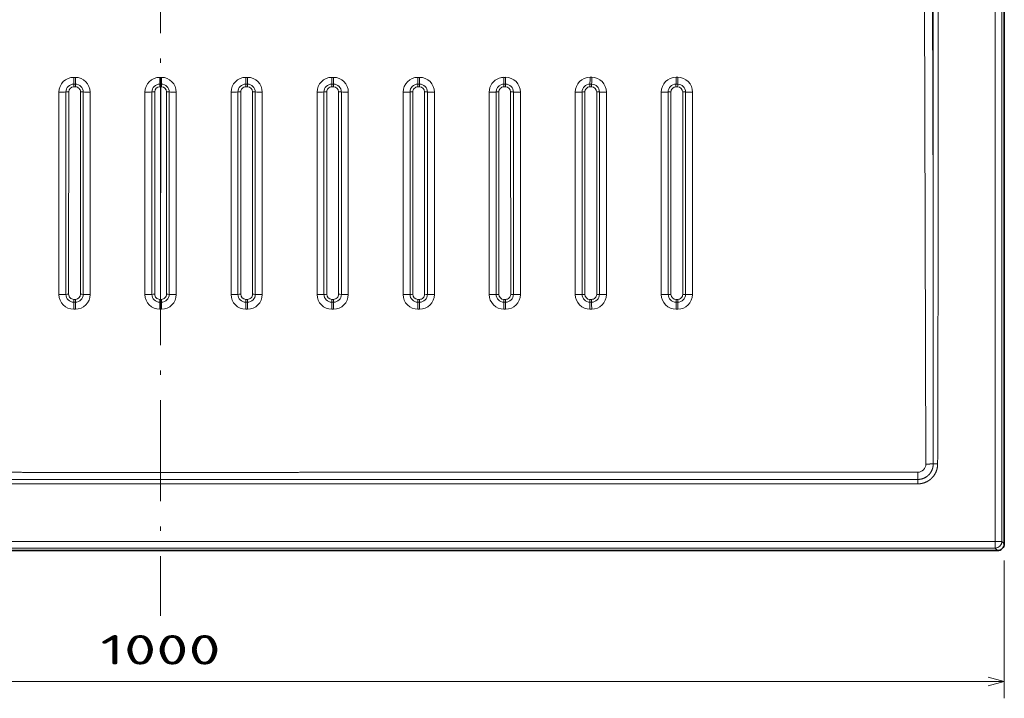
# Model space of a CAD drawing. Extents: x 80 to 315, y 22 to 274.
# Tile 2 of 6: x 198 to 315, y 22 to 103. Entities that reach past the tile are written whole.
import ezdxf
from ezdxf.enums import TextEntityAlignment as Align

# ---------------------------------------------------------------- set-up
doc = ezdxf.new("R2010")
doc.units = 0
doc.linetypes.add('DASHDOT', pattern=[18.5, 12, -3, 0.5, -3])
doc.layers.get('0').update_dxf_attribs({"lineweight": 13})
doc.styles.get("Standard").update_dxf_attribs({"font": 'isocp.shx'})
doc.dimstyles.get("Standard").update_dxf_attribs({"dimtxt": 2.5, "dimasz": 2.5, "dimexe": 1.25, "dimexo": 0.625, "dimtad": 1, "dimcen": 2.5, "dimadec": 0, "dimazin": 0, "dimtfac": 1, "dimtmove": 0, "dimatfit": 0, "dimfxl": 0, "dimarcsym": 0})

# ---------------------------------------------------------------- blocks, each defined once
blk = doc.blocks.new('*D')
at = {"color": 7, "lineweight": 13}
for p, q in [((113.8, 241.71), (83.28, 241.71)), ((85.28, 220.94), (85.28, 241.71)), ((113.51, 232.71), (83.28, 232.71)), ((113.51, 179.74), (86.54, 179.74)), ((88.54, 39.72), (88.54, 179.74)), ((212.73, 179.74), (105.56, 179.74)), ((107.56, 149.83), (107.56, 179.74)), ((183.48, 159.89), (223.77, 146.92)), ((197.87, 149.83), (105.56, 149.83)), ((113.51, 39.72), (86.54, 39.72)), ((114.71, 24.19), (314.74, 24.19))]:
    blk.add_line(p, q, dxfattribs=at)
at = {"color": 7, "lineweight": 13, "ltscale": 0.408137}
for p, q in [((114.71, 38.52), (114.71, 22.19)), ((314.74, 38.52), (314.74, 22.19))]:
    blk.add_line(p, q, dxfattribs=at)
at = {"color": 7, "lineweight": 13}
for points in [[(85.79, 239.78), (85.28, 241.71), (84.76, 239.78)], [(84.76, 234.64), (85.28, 232.71), (85.79, 234.64)], [(89.05, 177.81), (88.54, 179.74), (88.02, 177.81)], [(108.08, 177.81), (107.56, 179.74), (107.04, 177.81)], [(107.04, 151.76), (107.56, 149.83), (108.08, 151.76)], [(207.68, 152.64), (205.68, 152.74), (207.36, 151.66)], [(221.77, 147.02), (223.77, 146.92), (222.09, 148)], [(88.02, 41.65), (88.54, 39.72), (89.05, 41.65)], [(116.64, 24.71), (114.71, 24.19), (116.64, 23.67)], [(312.81, 23.67), (314.74, 24.19), (312.81, 24.71)]]:
    blk.add_lwpolyline(points, dxfattribs=at)
for s, rotation, p, p2 in [('45', 90, (83.28, 220.94), (83.28, 227.71)), ('150', 90, (105.56, 159.53), (105.56, 170.04)), ('%%c', 342.1564, (184.09, 161.79), (186.54, 161.01)), ('90', 342.1564, (187.49, 160.7), (193.94, 158.62)), ('700', 90, (86.54, 104.48), (86.54, 114.98))]:
    blk.add_text(s, height=3.5, rotation=rotation, dxfattribs=at).set_placement(p, p2, align=Align.FIT)
blk.add_text('1000', height=3.5, dxfattribs=at).set_placement((207.6, 26.19), (221.85, 26.19), align=Align.FIT)
blk = doc.blocks.new('BLOCK6')
at = {"color": 7, "lineweight": 13}
for p, q in [((494.64, -545.14), (494.64, 145.1)), ((498.63, -545.14), (498.63, 144.14)), ((457.9, -347.28), (457.9, 97.74)), ((460.8, -347.28), (460.8, 97.74)), ((453.58, -499.29), (452.13, -0.19)), ((457.9, -347.28), (456.8, -0.13)), ((-60.25, -398.78), (-60.26, -278.77)), ((-56.13, -398.7), (-56.13, -278.7)), ((-54.47, -278.67), (-54.49, -398.67)), ((-47.47, -278.67), (-47.49, -398.67)), ((-45.85, -398.7), (-45.84, -278.7)), ((-41.76, -398.78), (-41.77, -278.78)), ((-9.25, -398.78), (-9.26, -278.78)), ((-5.13, -398.7), (-5.12, -278.69)), ((-3.47, -278.66), (-3.49, -398.66)), ((-0.03, -401.66), (-0.07, -275.66)), ((0.03, -401.66), (0.07, -275.66)), ((3.47, -278.66), (3.49, -398.66)), ((5.13, -398.7), (5.12, -278.69)), ((9.25, -398.78), (9.26, -278.78)), ((41.76, -398.78), (41.77, -278.78)), ((45.85, -398.7), (45.84, -278.7)), ((47.47, -278.67), (47.49, -398.67)), ((54.47, -278.67), (54.49, -398.67)), ((56.13, -398.7), (56.13, -278.7)), ((60.25, -398.78), (60.26, -278.77)), ((92.76, -398.78), (92.77, -278.78)), ((96.85, -398.7), (96.84, -278.7)), ((98.47, -278.67), (98.49, -398.67)), ((105.47, -278.67), (105.49, -398.67)), ((107.13, -398.7), (107.13, -278.7)), ((111.25, -398.77), (111.26, -278.77)), ((143.76, -398.78), (143.77, -278.78)), ((147.85, -398.71), (147.84, -278.71)), ((149.47, -278.68), (149.49, -398.68)), ((156.47, -278.68), (156.49, -398.68)), ((158.13, -398.71), (158.13, -278.71)), ((162.25, -398.77), (162.26, -278.77)), ((194.76, -398.77), (194.77, -278.77)), ((198.85, -398.71), (198.84, -278.71)), ((200.47, -278.69), (200.49, -398.69)), ((245.77, -336.21), (245.77, -278.77)), ((249.85, -336.15), (249.84, -278.72)), ((251.47, -278.69), (251.48, -336.13)), ((258.47, -278.69), (258.48, -350.5)), ((260.13, -350.52), (260.12, -278.71)), ((264.25, -350.57), (264.26, -278.76)), ((296.76, -398.77), (296.77, -278.77)), ((300.85, -398.72), (300.84, -278.72)), ((302.47, -278.7), (302.49, -398.7)), ((309.47, -278.7), (309.49, -398.7)), ((311.13, -398.72), (311.12, -278.72)), ((315.25, -398.76), (315.26, -278.76)), ((207.47, -283.86), (207.49, -398.69)), ((209.13, -398.71), (209.13, -283.89)), ((213.25, -398.77), (213.26, -283.94)), ((245.76, -398.77), (245.77, -336.21)), ((249.85, -398.71), (249.85, -336.15)), ((251.48, -336.13), (251.49, -398.69)), ((258.48, -350.5), (258.49, -398.69)), ((260.13, -398.71), (260.13, -350.52)), ((264.25, -398.76), (264.25, -350.57)), ((-494.64, -545.14), (494.64, -545.14)), ((-494.64, -549.13), (0, -549.13)), ((494.64, -549.13), (0, -549.13))]:
    blk.add_line(p, q, dxfattribs=at)
at = {"color": 7, "lineweight": 35}
for p, q in [((500.07, 145.57), (500.07, -546.57)), ((-496.07, -550.57), (0, -550.57)), ((0, -550.57), (496.07, -550.57))]:
    blk.add_line(p, q, dxfattribs=at)
at = {"color": 7, "lineweight": 13, "ltscale": 0.025}
for p, q in [((-51.52, -270.04), (-50.52, -270.04)), ((-51.48, -274.06), (-50.48, -274.06)), ((51.48, -274.06), (50.48, -274.06)), ((51.52, -270.04), (50.52, -270.04)), ((102.48, -274.06), (101.48, -274.06)), ((102.52, -270.04), (101.52, -270.04)), ((153.48, -274.07), (152.48, -274.07)), ((153.52, -270.03), (152.52, -270.03)), ((204.48, -274.07), (203.48, -274.07)), ((204.52, -270.03), (203.52, -270.03)), ((255.48, -274.07), (254.48, -274.07)), ((255.52, -270.02), (254.52, -270.02)), ((306.48, -274.08), (305.48, -274.08)), ((306.52, -270.02), (305.52, -270.02)), ((-50.47, -275.67), (-51.47, -275.67)), ((50.47, -275.67), (51.47, -275.67)), ((101.47, -275.67), (102.47, -275.67)), ((152.47, -275.68), (153.47, -275.68)), ((203.47, -275.69), (204.47, -275.69)), ((101.49, -401.67), (102.49, -401.67)), ((152.49, -401.68), (153.49, -401.68)), ((203.49, -401.69), (204.49, -401.69)), ((-51.5, -407.52), (-50.5, -407.52)), ((-51.49, -403.34), (-50.49, -403.34)), ((51.49, -403.34), (50.49, -403.34)), ((51.5, -407.52), (50.5, -407.52)), ((102.49, -403.34), (101.49, -403.34)), ((102.5, -407.52), (101.5, -407.52)), ((153.49, -403.35), (152.49, -403.35)), ((153.5, -407.51), (152.5, -407.51)), ((204.49, -403.35), (203.49, -403.35)), ((204.5, -407.51), (203.5, -407.51)), ((255.49, -403.36), (254.49, -403.36)), ((255.5, -407.51), (254.5, -407.51)), ((306.49, -403.36), (305.49, -403.36)), ((306.5, -407.51), (305.5, -407.51))]:
    blk.add_line(p, q, dxfattribs=at)
at = {"color": 7, "lineweight": 13, "ltscale": 0.009904}
for p, q in [((-0.52, -270.04), (-0.12, -270.04)), ((-0.48, -274.06), (-0.09, -274.06)), ((0.48, -274.06), (0.09, -274.06)), ((0.52, -270.04), (0.12, -270.04)), ((-0.07, -275.66), (-0.47, -275.66)), ((0.07, -275.66), (0.47, -275.66))]:
    blk.add_line(p, q, dxfattribs=at)
at = {"color": 7, "lineweight": 13, "ltscale": 0.0012}
for p, q in [((-0.12, -270.04), (-0.08, -270.04)), ((0.12, -270.04), (0.08, -270.04))]:
    blk.add_line(p, q, dxfattribs=at)
at = {"color": 7, "lineweight": 13, "ltscale": 0.002197}
for p in [(-0.09, -274.06), (0.09, -274.06)]:
    blk.add_line(p, (0, -274.06), dxfattribs=at)
at = {"color": 7, "lineweight": 13, "ltscale": 0.0019}
for q in [(-0.08, -270.04), (0.08, -270.04)]:
    blk.add_line((0, -270.04), q, dxfattribs=at)
at = {"color": 7, "lineweight": 13, "ltscale": 0.001854}
for q in [(-0.07, -275.66), (0.07, -275.66)]:
    blk.add_line((0, -275.66), q, dxfattribs=at)
at = {"color": 7, "lineweight": 13, "ltscale": 0.129377}
for p, q in [((207.47, -278.69), (207.47, -283.86)), ((209.13, -283.89), (209.13, -278.71))]:
    blk.add_line(p, q, dxfattribs=at)
at = {"color": 7, "lineweight": 13, "ltscale": 0.129378}
blk.add_line((213.26, -283.94), (213.26, -278.77), dxfattribs=at)
at = {"color": 7, "lineweight": 13, "ltscale": 0.024999}
for p, q in [((254.47, -275.69), (255.47, -275.69)), ((305.47, -275.7), (306.47, -275.7)), ((254.49, -401.69), (255.49, -401.69)), ((305.49, -401.7), (306.49, -401.7))]:
    blk.add_line(p, q, dxfattribs=at)
at = {"color": 7, "lineweight": 13, "ltscale": 0.025001}
for p, q in [((-50.49, -401.67), (-51.49, -401.67)), ((50.49, -401.67), (51.49, -401.67))]:
    blk.add_line(p, q, dxfattribs=at)
at = {"color": 7, "lineweight": 13, "ltscale": 0.011314}
for p, q in [((-0.03, -401.66), (-0.49, -401.66)), ((0.03, -401.66), (0.49, -401.66)), ((-0.5, -407.52), (-0.05, -407.52)), ((-0.49, -403.34), (-0.04, -403.34)), ((0.49, -403.34), (0.04, -403.34)), ((0.5, -407.52), (0.05, -407.52))]:
    blk.add_line(p, q, dxfattribs=at)
at = {"color": 7, "lineweight": 13, "ltscale": 0.000847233}
for p in [(-0.03, -401.66), (0.03, -401.66)]:
    blk.add_line(p, (0, -401.66), dxfattribs=at)
at = {"color": 7, "lineweight": 13, "ltscale": 0.000936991}
for p, q in [((-0.01, -407.52), (-0.05, -407.52)), ((0.01, -407.52), (0.05, -407.52))]:
    blk.add_line(p, q, dxfattribs=at)
at = {"color": 7, "lineweight": 13, "ltscale": 0.000981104}
for q in [(-0.04, -403.34), (0.04, -403.34)]:
    blk.add_line((0, -403.34), q, dxfattribs=at)
at = {"color": 7, "lineweight": 13, "ltscale": 0.008299}
for p, q in [((-0.01, -407.52), (-0.01, -407.19)), ((0.01, -407.52), (0.01, -407.19))]:
    blk.add_line(p, q, dxfattribs=at)
at = {"color": 7, "lineweight": 13, "ltscale": 0.008301}
for p, q in [((-0.01, -407.52), (-0.01, -407.19)), ((0.01, -407.52), (0.01, -407.19))]:
    blk.add_line(p, q, dxfattribs=at)
at = {"color": 7, "lineweight": 13, "ltscale": 0.000172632}
for p, q in [((-0.01, -407.52), (-0.01, -407.52)), ((0.01, -407.52), (0.01, -407.52))]:
    blk.add_line(p, q, dxfattribs=at)
at = {"color": 7, "lineweight": 13, "ltscale": 4.31857e-05}
for p in [(-0.01, -407.52), (0.01, -407.52)]:
    blk.add_line(p, (0, -407.52), dxfattribs=at)
at = {"color": 7, "lineweight": 35, "ltscale": 0.013048}
blk.add_line((0, -406.75), (0, -406.22), dxfattribs=at)
at = {"color": 7, "lineweight": 35, "ltscale": 0.019416}
blk.add_line((0, -406.75), (0, -407.52), dxfattribs=at)
at = {"color": 7, "lineweight": 13, "ltscale": 0.000117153}
blk.add_line((0, -407.52), (0, -407.52), dxfattribs=at)
blk.add_line((0, -407.52), (0, -407.52), dxfattribs=at)
at = {"color": 7, "lineweight": 13, "ltscale": 0.065575}
blk.add_line((460.55, -499.25), (457.93, -499.25), dxfattribs=at)
at = {"color": 7, "lineweight": 13, "ltscale": 0.065368}
blk.add_line((448.75, -511.04), (448.75, -508.43), dxfattribs=at)
at = {"color": 7, "lineweight": 13, "ltscale": 0.099939}
for p, q in [((498.63, -545.14), (494.64, -545.14)), ((494.64, -545.14), (494.64, -549.13))]:
    blk.add_line(p, q, dxfattribs=at)
at = {"color": 7, "lineweight": 13, "ltscale": 0.050792}
for p, q in [((498.63, -545.14), (500.07, -546.57)), ((494.64, -549.13), (496.07, -550.57))]:
    blk.add_line(p, q, dxfattribs=at)
at = {"color": 7, "lineweight": 13}
for centre, radius, start, end in [((-51.52, -278.77), 8.74, 89.97521, 180.00023), ((-51.48, -278.7), 4.64, 90.00078, 179.98454), ((157.82, -270.34), 209.34, 179.91861, 181.01891), ((-137.39, -275.53), 85.92, 359.90714, 0.97943), ((-50.52, -278.79), 8.75, 0.02602, 89.99913), ((158.66, -270.33), 209.18, 179.91923, 181.02031), ((-50.48, -278.7), 4.64, 0.00026, 90.01491), ((-136.33, -275.53), 85.86, 359.9071, 0.98016), ((-0.52, -278.78), 8.73, 89.9725, 179.99818), ((-0.48, -278.7), 4.64, 89.99865, 179.98355), ((-82.83, -275.52), 82.36, 359.90495, 1.02146), ((-82.41, -275.52), 82.34, 359.90493, 1.0218), ((82.41, -275.52), 82.34, 178.9782, 180.09507), ((82.83, -275.52), 82.36, 178.97854, 180.09505), ((0.48, -278.7), 4.64, 0.01645, 90.00135), ((0.52, -278.78), 8.73, 0.00182, 90.0275), ((50.52, -278.79), 8.75, 90.00087, 179.97398), ((50.48, -278.7), 4.64, 89.98509, 179.99974), ((136.33, -275.53), 85.86, 179.01984, 180.0929), ((-158.66, -270.33), 209.18, 358.97969, 0.08077), ((137.39, -275.53), 85.92, 179.02057, 180.09286), ((51.48, -278.7), 4.64, 0.01546, 89.99922), ((-157.82, -270.34), 209.34, 358.98109, 0.08139), ((51.52, -278.77), 8.74, 359.99977, 90.02479), ((101.52, -278.78), 8.75, 90.00359, 179.9764), ((101.48, -278.7), 4.64, 89.98623, 180.00196), ((189.97, -275.53), 88.5, 179.04917, 180.09221), ((-113.88, -270.34), 215.4, 359.01056, 0.08193), ((191.01, -275.53), 88.54, 179.04924, 180.09189), ((102.48, -278.7), 4.64, 0.01422, 89.99714), ((-112.95, -270.34), 215.47, 359.00868, 0.07976), ((102.52, -278.77), 8.74, 359.99785, 90.022), ((152.52, -278.78), 8.75, 90.00453, 179.97892), ((152.48, -278.71), 4.64, 89.98732, 180.00386), ((241.98, -275.54), 89.51, 179.05952, 180.09279), ((-65.28, -270.34), 217.8, 359.01987, 0.08149), ((242.98, -275.54), 89.51, 179.05939, 180.09269), ((153.48, -278.71), 4.64, 0.01298, 89.9956), ((-64.28, -270.34), 217.8, 359.01922, 0.08088), ((153.52, -278.77), 8.74, 359.99638, 90.02006), ((203.52, -278.78), 8.75, 108.52895, 179.98351), ((203.52, -278.77), 8.75, 90.00561, 108.53515), ((203.48, -278.71), 4.64, 89.99209, 108.52983), ((292.25, -275.54), 88.78, 179.05179, 180.09555), ((-12.53, -270.34), 216.04, 359.012, 0.0843), ((293.22, -275.54), 88.75, 179.05137, 180.09554), ((204.48, -278.71), 4.64, 0.01145, 89.99413), ((-11.45, -270.34), 215.96, 359.0104, 0.08314), ((204.52, -278.76), 8.74, 359.99491, 90.01716), ((254.52, -278.77), 8.75, 90.00738, 179.98337), ((254.48, -278.71), 4.64, 89.98975, 180.00698), ((341.1, -275.54), 86.63, 179.02827, 180.09995), ((43.4, -270.35), 211.12, 358.99017, 0.08954), ((342.05, -275.54), 86.58, 179.02746, 180.09981), ((44.52, -270.35), 211, 358.98802, 0.08807), ((255.48, -278.72), 4.64, 0.01062, 89.9927), ((255.52, -278.76), 8.74, 359.99402, 90.01521), ((305.52, -278.77), 8.75, 90.0079, 179.98598), ((305.48, -278.72), 4.64, 89.99106, 180.00756), ((389.36, -275.55), 83.89, 178.99618, 180.10489), ((100.73, -270.35), 204.79, 358.95846, 0.09385), ((390.3, -275.55), 83.83, 178.9955, 180.10498), ((101.86, -270.35), 204.66, 358.95745, 0.09361), ((306.48, -278.72), 4.64, 0.00938, 89.99188), ((306.52, -278.76), 8.74, 359.99307, 90.01297), ((-54.66, -314.55), 35.88, 89.70382, 92.34424), ((-51.47, -278.67), 3, 90.01045, 179.98829), ((-50.47, -278.67), 3, 359.98978, 90.01141), ((-47.31, -312.56), 33.89, 87.51382, 90.26894), ((-3.66, -311.65), 32.99, 89.67697, 92.55017), ((-0.47, -278.66), 3, 90.00995, 179.98845), ((0.47, -278.66), 3, 0.01155, 89.99005), ((3.66, -311.65), 32.99, 87.44983, 90.32303), ((47.31, -312.56), 33.89, 89.73106, 92.48618), ((50.47, -278.67), 3, 89.98859, 180.01022), ((51.47, -278.67), 3, 0.01171, 89.98955), ((54.66, -314.55), 35.88, 87.65576, 90.29618), ((98.31, -315.92), 37.24, 89.75474, 92.26196), ((101.47, -278.67), 3, 89.98879, 180.01087), ((102.47, -278.67), 3, 0.01143, 89.98904), ((105.66, -318.13), 39.45, 87.86792, 90.26897), ((149.31, -320.05), 41.37, 89.77905, 92.03603), ((152.47, -278.68), 3, 89.989, 180.01127), ((153.47, -278.68), 3, 0.01117, 89.98887), ((156.66, -322.57), 43.89, 88.08351, 90.24176), ((203.48, -278.71), 4.64, 108.5173, 180.00675), ((200.31, -325.18), 46.5, 89.80358, 91.8115), ((203.47, -278.69), 3, 89.99204, 180.02101), ((204.47, -278.69), 3, 0.01051, 89.98867), ((207.66, -328.13), 49.44, 88.29901, 90.21489), ((251.31, -331.63), 52.93, 89.82784, 91.59118), ((254.47, -278.69), 3, 89.9898, 180.01173), ((255.47, -278.7), 3, 0.01042, 89.98852), ((258.66, -335.17), 56.48, 88.51097, 90.1886), ((302.31, -339.87), 61.17, 89.85147, 91.37677), ((305.47, -278.7), 3, 89.99034, 180.0112), ((306.47, -278.7), 3, 0.0099, 89.98879), ((309.66, -344.24), 65.54, 88.71702, 90.16304), ((-70952.75, -436.62), 71410.71, 359.9497536, 0.0716815), ((-44168.42, -351.12), 44629.23, 359.809822, 0.004929), ((-51.5, -398.77), 8.75, 180.02272, 270.00505), ((-54.67, -434.11), 35.44, 89.71256, 92.37542), ((-51.49, -398.7), 4.64, 179.99847, 270.0187), ((-51.49, -398.67), 3, 179.98988, 270.01184), ((-282.62, -401.88), 231.14, 359.63747, 0.05203), ((-50.5, -398.78), 8.74, 269.97748, 359.995), ((-50.49, -398.67), 3, 270.00997, 359.98829), ((-50.49, -398.7), 4.64, 270.00088, 359.98141), ((-281.14, -401.88), 230.65, 359.63671, 0.05215), ((-47.32, -432.99), 34.32, 87.54559, 90.2774), ((-0.5, -398.78), 8.75, 180.02517, 270.00705), ((-3.66, -431.26), 32.6, 89.68627, 92.58273), ((-0.49, -398.7), 4.64, 180.00067, 270.01971), ((-0.49, -398.66), 3, 179.99045, 270.01163), ((-206.2, -401.87), 205.71, 359.59292, 0.05943), ((-205.53, -401.87), 205.49, 359.59248, 0.05952), ((205.53, -401.87), 205.49, 179.94048, 180.40752), ((0.49, -398.66), 3, 269.98837, 0.00955), ((0.49, -398.7), 4.64, 269.98029, 359.99933), ((206.2, -401.87), 205.71, 179.94057, 180.40708), ((0.5, -398.78), 8.75, 269.99295, 359.97483), ((3.66, -431.26), 32.6, 87.41727, 90.31373), ((50.5, -398.78), 8.74, 180.005, 270.02252), ((47.32, -432.99), 34.32, 89.7226, 92.45441), ((50.49, -398.7), 4.64, 180.01859, 269.99912), ((50.49, -398.67), 3, 180.01171, 269.99003), ((281.14, -401.88), 230.65, 179.94785, 180.36329), ((51.49, -398.67), 3, 269.98816, 0.01012), ((51.49, -398.7), 4.64, 269.9813, 0.00153), ((282.62, -401.88), 231.14, 179.94797, 180.36253), ((51.5, -398.77), 8.75, 269.99495, 359.97728), ((54.67, -434.11), 35.44, 87.62458, 90.28744), ((101.5, -398.78), 8.74, 180.00304, 270.02067), ((98.32, -436.4), 37.72, 89.74684, 92.23285), ((101.49, -398.7), 4.64, 180.01719, 269.99699), ((101.49, -398.67), 3, 180.01145, 269.98934), ((351.92, -401.88), 250.43, 179.9528, 180.3348), ((102.49, -398.67), 3, 269.98843, 0.01079), ((102.49, -398.7), 4.64, 269.98275, 0.00357), ((353.17, -401.88), 250.68, 179.95286, 180.33447), ((102.5, -398.77), 8.75, 269.99686, 359.97934), ((105.67, -437.62), 38.95, 87.83867, 90.26093), ((152.5, -398.78), 8.74, 180.00131, 270.01877), ((149.32, -440.58), 41.9, 89.77186, 92.01012), ((152.49, -398.71), 4.64, 180.01572, 269.99512), ((152.49, -398.68), 3, 180.01104, 269.98876), ((406.77, -401.88), 254.28, 179.95433, 180.32992), ((153.49, -398.68), 3, 269.98885, 0.01148), ((153.49, -398.71), 4.64, 269.98429, 0.00547), ((407.66, -401.88), 254.17, 179.95432, 180.33008), ((153.5, -398.77), 8.75, 269.99853, 359.98118), ((156.67, -441.99), 43.31, 88.05671, 90.23457), ((203.5, -398.77), 8.74, 179.99983, 270.01693), ((200.32, -445.76), 47.07, 89.7972, 91.78914), ((203.49, -398.71), 4.64, 180.01403, 269.99366), ((203.49, -398.69), 3, 180.01039, 269.9884), ((443.24, -401.89), 239.75, 179.95241, 180.35012), ((204.49, -398.69), 3, 269.98947, 0.01182), ((204.49, -398.71), 4.64, 269.98592, 0.00688), ((443.81, -401.89), 239.32, 179.95233, 180.35074), ((204.5, -398.76), 8.75, 270.00013, 359.98283), ((207.67, -447.48), 48.79, 88.27504, 90.20863), ((254.5, -398.77), 8.74, 179.99854, 270.01563), ((251.32, -452.25), 53.55, 89.82241, 91.57259), ((254.49, -398.71), 4.64, 180.01252, 269.99265), ((254.49, -398.69), 3, 180.00989, 269.98835), ((469.31, -401.89), 214.82, 179.94781, 180.39093), ((255.49, -398.7), 3, 269.98995, 0.01202), ((255.49, -398.72), 4.64, 269.98737, 0.00803), ((469.8, -401.89), 214.31, 179.94768, 180.39185), ((255.5, -398.76), 8.75, 270.0015, 359.98504), ((258.67, -454.42), 55.73, 88.48997, 90.18331), ((305.5, -398.77), 8.74, 179.99696, 270.01409), ((302.32, -460.54), 61.84, 89.84679, 91.36166), ((305.49, -398.72), 4.64, 180.01108, 269.9919), ((305.49, -398.7), 3, 180.00933, 269.98849), ((494.96, -401.89), 189.47, 179.94183, 180.44343), ((306.49, -398.7), 3, 269.99052, 0.01167), ((306.49, -398.72), 4.64, 269.98885, 0.0085), ((495.49, -401.89), 189.01, 179.94169, 180.44452), ((306.5, -398.76), 8.75, 270.00288, 359.98609), ((309.66, -463.37), 64.67, 88.69893, 90.15868), ((564.23, -406.82), 615.73, 179.67569, 180.06473), ((563.77, -406.82), 614.27, 179.67569, 180.06567), ((542.46, -406.84), 542.96, 179.62994, 180.07182), ((542.3, -406.84), 542.35, 179.62951, 180.07189), ((491.82, -401.47), 491.86, 180.21709, 180.66624), ((-514.91, -410.9), 514.92, 0.46212, 0.8417), ((-476.98, -411.21), 477, 0.59892, 0.94599), ((514.91, -410.9), 514.92, 179.1583, 179.53788), ((476.98, -411.21), 477, 179.05401, 179.40108), ((-491.82, -401.47), 491.86, 359.33376, 359.78291), ((-542.3, -406.84), 542.35, 359.92811, 0.37049), ((-542.46, -406.84), 542.96, 359.92818, 0.37006), ((-563.77, -406.82), 614.27, 359.93433, 0.32431), ((-564.23, -406.82), 615.73, 359.93527, 0.32431), ((-570.51, -406.81), 672.01, 359.93953, 0.29542), ((-570.29, -406.81), 672.79, 359.93995, 0.29542), ((-531.24, -406.81), 683.74, 359.94102, 0.29023), ((-529.93, -406.82), 683.44, 359.9414, 0.29076), ((-438.25, -406.83), 641.76, 359.93925, 0.31069), ((-436.03, -406.84), 640.54, 359.9396, 0.31173), ((-315.81, -406.87), 570.32, 359.9353, 0.35258), ((-313.36, -406.87), 568.86, 359.93529, 0.35363), ((-193.25, -406.9), 498.75, 359.92983, 0.40622), ((-190.94, -406.9), 497.44, 359.92971, 0.40734), ((-338.58, -503.85), 787.34, 359.66709, 359.97979)]:
    blk.add_arc(centre, radius, start, end, dxfattribs=at)
at = {"color": 7, "lineweight": 35}
blk.add_arc((496.07, -546.57), 4, 269.98423, 0.01576, dxfattribs=at)
at = {"color": 7, "lineweight": 13}
for centre, major_axis, ratio, start_param, end_param in [((0, -269.84), (-0.05, 5), 0.015623, 1.611536, 2.574225), ((0, -269.84), (0.05, 5), 0.015623, 3.708961, 4.671649), ((-60.19, -278.59), (5, 0), 0.036973, 4.69837, 5.660897), ((-41.7, -278.59), (5, 0), 0.038191, 3.73568, 4.698203), ((-9.19, -278.58), (5, 0), 0.040302, 4.697857, 5.660376), ((9.19, -278.58), (5, 0), 0.040302, 3.764402, 4.726921), ((41.7, -278.59), (5, 0), 0.038191, 4.726575, 5.689098), ((60.19, -278.59), (5, 0), 0.036973, 3.763881, 4.726407), ((92.7, -278.61), (5, 0), 0.034808, 4.726187, 5.688724), ((111.19, -278.6), (5, 0), 0.033567, 3.763569, 4.72611), ((-60.22, -398.59), (5, 0), 0.036978, 4.706312, 5.668828), ((-41.73, -398.59), (5, 0), 0.038194, 3.743561, 4.706072), ((-9.22, -398.58), (5, 0), 0.040301, 4.705577, 5.668082), ((9.22, -398.58), (5, 0), 0.040301, 3.756696, 4.719201), ((41.73, -398.59), (5, 0), 0.038194, 4.718706, 5.681217), ((60.22, -398.59), (5, 0), 0.036978, 3.75595, 4.718466), ((92.73, -398.61), (5, 0), 0.034817, 4.71815, 5.68068), ((111.22, -398.61), (5, 0), 0.033578, 3.755502, 4.718039), ((448.4, -498.94), (3.74, -3.85), 0.9318, 5.545977, 7.049846), ((494.64, -545.14), (2.83, 2.83), 0.998783, 3.9276, 5.497178)]:
    blk.add_ellipse(centre, major_axis=major_axis, ratio=ratio, start_param=start_param, end_param=end_param, dxfattribs=at)
for points in [[(-0.52, -270.04), (-0.52, -270.93), (-0.52, -271.82), (-0.51, -272.68), (-0.5, -273.47), (-0.48, -274.06)], [(-0.12, -270.04), (-0.12, -270.93), (-0.12, -271.82), (-0.11, -272.68), (-0.1, -273.47), (-0.09, -274.06)], [(0.12, -270.04), (0.12, -270.93), (0.12, -271.82), (0.11, -272.68), (0.1, -273.47), (0.09, -274.06)], [(0.52, -270.04), (0.52, -270.93), (0.52, -271.82), (0.51, -272.68), (0.5, -273.47), (0.48, -274.06)], [(143.77, -278.78), (144.67, -278.78), (145.56, -278.77), (146.43, -278.76), (147.23, -278.74), (147.84, -278.71)], [(162.26, -278.77), (161.36, -278.77), (160.45, -278.76), (159.58, -278.75), (158.76, -278.73), (158.13, -278.71)], [(194.77, -278.77), (195.67, -278.77), (196.56, -278.77), (197.43, -278.76), (198.23, -278.74), (198.84, -278.71)], [(213.26, -278.77), (212.36, -278.77), (211.45, -278.76), (210.58, -278.75), (209.76, -278.73), (209.13, -278.71)], [(245.77, -278.77), (246.67, -278.77), (247.56, -278.76), (248.43, -278.75), (249.23, -278.74), (249.84, -278.72)], [(264.26, -278.76), (263.36, -278.76), (262.45, -278.76), (261.58, -278.75), (260.76, -278.74), (260.12, -278.71)], [(296.77, -278.77), (297.67, -278.77), (298.56, -278.76), (299.43, -278.75), (300.23, -278.74), (300.84, -278.72)], [(315.26, -278.76), (314.36, -278.76), (313.45, -278.76), (312.58, -278.75), (311.76, -278.74), (311.12, -278.72)], [(143.76, -398.78), (144.66, -398.78), (145.56, -398.77), (146.42, -398.76), (147.23, -398.74), (147.85, -398.71)], [(162.25, -398.77), (161.35, -398.77), (160.45, -398.76), (159.58, -398.75), (158.76, -398.73), (158.13, -398.71)], [(194.76, -398.77), (195.66, -398.77), (196.56, -398.77), (197.42, -398.75), (198.23, -398.74), (198.85, -398.71)], [(213.25, -398.77), (212.35, -398.77), (211.45, -398.76), (210.58, -398.75), (209.76, -398.73), (209.13, -398.71)], [(245.76, -398.77), (246.66, -398.77), (247.56, -398.76), (248.42, -398.75), (249.23, -398.74), (249.85, -398.71)], [(264.25, -398.76), (263.35, -398.76), (262.45, -398.76), (261.58, -398.75), (260.76, -398.74), (260.13, -398.71)], [(296.76, -398.77), (297.66, -398.77), (298.56, -398.76), (299.42, -398.75), (300.23, -398.74), (300.85, -398.72)], [(315.25, -398.76), (314.35, -398.76), (313.45, -398.76), (312.58, -398.75), (311.76, -398.74), (311.13, -398.72)]]:
    blk.add_open_spline(points, degree=5, dxfattribs=at)
for points, knots in [([(457.93, -499.25), (457.93, -500.4), (457.75, -501.56), (457.4, -502.68), (456.47, -504.51), (455.08, -506.01), (454.41, -506.58), (452.95, -507.54), (451.31, -508.13), (450.46, -508.33), (449.6, -508.43), (448.75, -508.43)], [0, 0, 0, 0, 0, 0, 11.607507, 11.607507, 11.607507, 20.324528, 20.324528, 20.324528, 28.964841, 28.964841, 28.964841, 28.964841, 28.964841, 28.964841]), ([(460.55, -499.25), (460.55, -500.53), (460.38, -501.82), (460.03, -503.08), (459.01, -505.45), (457.38, -507.47), (456.45, -508.35), (454.61, -509.66), (452.54, -510.49), (451.62, -510.75), (450.49, -510.96), (449.34, -511.03), (449.15, -511.04), (448.95, -511.04), (448.75, -511.04)], [10.065013, 10.065013, 10.065013, 10.065013, 10.065013, 10.065013, 18.819583, 18.819583, 18.819583, 27.35047, 27.35047, 27.35047, 33.810776, 33.810776, 33.810776, 35.170806, 35.170806, 35.170806, 35.170806, 35.170806, 35.170806]), ([(453.58, -499.29), (454.38, -499.29), (455.19, -499.28), (455.94, -499.28), (456.85, -499.27), (457.61, -499.25), (457.72, -499.25), (457.83, -499.25), (457.93, -499.25)], [0, 0, 0, 0, 0, 0, 5.064323, 5.064323, 5.064323, 6.019538, 6.019538, 6.019538, 6.019538, 6.019538, 6.019538]), ([(0, -504.25), (-2.15, -504.25), (-4.27, -504.25), (-6.32, -504.25), (-9.88, -504.25), (-13.5, -504.25), (-15.02, -504.25), (-16.89, -504.25), (-18.78, -504.25), (-19.11, -504.25), (-24.08, -504.25), (-29.06, -504.24), (-33.7, -504.24), (-56.24, -504.23), (-78.84, -504.22), (-96.76, -504.21), (-123.97, -504.19), (-151.14, -504.17), (-159.67, -504.16), (-181.35, -504.14), (-202.97, -504.13), (-215.42, -504.12), (-228.13, -504.12), (-240.84, -504.11), (-241.13, -504.11), (-243.32, -504.11), (-245.54, -504.11), (-247.58, -504.11), (-249.95, -504.1), (-252.27, -504.1), (-252.69, -504.1), (-253.51, -504.1), (-254.33, -504.1), (-254.73, -504.1), (-284.56, -504.09), (-314.38, -504.08), (-343.8, -504.08), (-374.7, -504.09), (-405.61, -504.11), (-407.1, -504.11), (-416.31, -504.11), (-425.52, -504.12), (-433.26, -504.12), (-441.02, -504.13), (-448.76, -504.13)], [0, 0, 0, 0, 0, 0, 18.825065, 18.825065, 18.825065, 32.289799, 32.289799, 32.289799, 35.143941, 35.143941, 35.143941, 75.302248, 75.302248, 75.302248, 229.716758, 229.716758, 229.716758, 308.598538, 308.598538, 308.598538, 416.067294, 416.067294, 416.067294, 418.616091, 418.616091, 418.616091, 434.978476, 434.978476, 434.978476, 438.514241, 438.514241, 438.514241, 442.050007, 442.050007, 442.050007, 696.660655, 696.660655, 696.660655, 709.563379, 709.563379, 709.563379, 776.36231, 776.36231, 776.36231, 776.36231, 776.36231, 776.36231]), ([(0, -504.25), (2.15, -504.25), (4.27, -504.25), (6.32, -504.25), (9.88, -504.25), (13.5, -504.25), (15.02, -504.25), (16.89, -504.25), (18.78, -504.25), (19.11, -504.25), (24.08, -504.25), (29.06, -504.24), (33.7, -504.24), (56.24, -504.23), (78.84, -504.22), (96.76, -504.21), (123.97, -504.19), (151.14, -504.17), (159.67, -504.16), (181.35, -504.14), (202.97, -504.13), (215.42, -504.12), (228.13, -504.12), (240.84, -504.11), (241.13, -504.11), (243.32, -504.11), (245.54, -504.11), (247.58, -504.11), (249.95, -504.1), (252.27, -504.1), (252.69, -504.1), (253.51, -504.1), (254.33, -504.1), (254.73, -504.1), (284.56, -504.09), (314.38, -504.08), (343.8, -504.08), (374.7, -504.09), (405.61, -504.11), (407.1, -504.11), (416.31, -504.11), (425.52, -504.12), (433.26, -504.12), (441.02, -504.13), (448.76, -504.13)], [0, 0, 0, 0, 0, 0, 18.825065, 18.825065, 18.825065, 32.289799, 32.289799, 32.289799, 35.143941, 35.143941, 35.143941, 75.302248, 75.302248, 75.302248, 229.716758, 229.716758, 229.716758, 308.598538, 308.598538, 308.598538, 416.067294, 416.067294, 416.067294, 418.616091, 418.616091, 418.616091, 434.978476, 434.978476, 434.978476, 438.514241, 438.514241, 438.514241, 442.050007, 442.050007, 442.050007, 696.660655, 696.660655, 696.660655, 709.563379, 709.563379, 709.563379, 776.36231, 776.36231, 776.36231, 776.36231, 776.36231, 776.36231]), ([(-448.75, -508.43), (-441.59, -508.43), (-434.43, -508.43), (-427.28, -508.43), (-417.99, -508.44), (-408.71, -508.44), (-406.55, -508.44), (-400.06, -508.44), (-393.58, -508.44), (-389.25, -508.44), (-359.99, -508.45), (-330.73, -508.45), (-305.8, -508.45), (-280.65, -508.45), (-255.49, -508.45), (-255.27, -508.45), (-254.61, -508.45), (-253.95, -508.45), (-253.53, -508.45), (-252.78, -508.45), (-252.01, -508.45), (-251.69, -508.45), (-251.02, -508.45), (-250.35, -508.45), (-250.02, -508.45), (-247.93, -508.45), (-245.83, -508.45), (-244, -508.45), (-242.22, -508.45), (-240.44, -508.45), (-240.39, -508.45), (-240.16, -508.45), (-239.86, -508.45), (-239.56, -508.45), (-239.07, -508.45), (-238.56, -508.45), (-238.34, -508.45), (-237.87, -508.45), (-237.43, -508.45), (-237.19, -508.45), (-236.97, -508.45), (-236.79, -508.45), (-236.76, -508.45), (-236.7, -508.45), (-236.64, -508.45), (-236.61, -508.45), (-225.04, -508.45), (-213.47, -508.45), (-201.91, -508.45), (-189.8, -508.45), (-177.67, -508.45), (-177.14, -508.45), (-176.06, -508.45), (-174.98, -508.45), (-174.44, -508.45), (-169.39, -508.45), (-164.37, -508.45), (-159.97, -508.44), (-152.56, -508.44), (-145.11, -508.44), (-142.09, -508.44), (-138.38, -508.44), (-134.65, -508.44), (-133.99, -508.44), (-119.38, -508.44), (-104.77, -508.44), (-90.8, -508.44), (-74.76, -508.44), (-58.76, -508.44), (-57.16, -508.44), (-53.08, -508.44), (-49.02, -508.44), (-47.04, -508.44), (-43.28, -508.44), (-39.5, -508.44), (-37.98, -508.44), (-33.72, -508.43), (-29.46, -508.43), (-26.99, -508.43), (-24.16, -508.43), (-21.33, -508.43), (-20.96, -508.43), (-20.23, -508.43), (-19.5, -508.43), (-19.13, -508.43), (-17.58, -508.43), (-16.04, -508.43), (-14.96, -508.43), (-12.3, -508.43), (-9.69, -508.43), (-8.23, -508.43), (-5.73, -508.43), (-3.2, -508.43), (-2.15, -508.43), (-1.08, -508.43), (0, -508.43)], [0, 0, 0, 0, 0, 0, 71.131612, 71.131612, 71.131612, 92.750138, 92.750138, 92.750138, 135.987189, 135.987189, 135.987189, 385.232522, 385.232522, 385.232522, 387.438278, 387.438278, 387.438278, 391.871732, 391.871732, 391.871732, 395.195306, 395.195306, 395.195306, 398.475323, 398.475323, 398.475323, 415.715665, 415.715665, 415.715665, 416.254635, 416.254635, 416.254635, 417.94337, 417.94337, 417.94337, 419.322145, 419.322145, 419.322145, 420.794892, 420.794892, 420.794892, 421.083974, 421.083974, 421.083974, 421.373055, 421.373055, 421.373055, 536.705375, 536.705375, 536.705375, 542.065783, 542.065783, 542.065783, 547.426191, 547.426191, 547.426191, 592.344719, 592.344719, 592.344719, 622.757449, 622.757449, 622.757449, 629.365638, 629.365638, 629.365638, 767.809602, 767.809602, 767.809602, 788.697823, 788.697823, 788.697823, 808.579231, 808.579231, 808.579231, 826.484009, 826.484009, 826.484009, 851.125089, 851.125089, 851.125089, 854.777303, 854.777303, 854.777303, 858.429516, 858.429516, 858.429516, 870.243644, 870.243644, 870.243644, 885.413235, 885.413235, 885.413235, 896.296733, 896.296733, 896.296733, 896.296733, 896.296733, 896.296733]), ([(-448.75, -511.04), (-441.58, -511.05), (-434.4, -511.06), (-427.22, -511.07), (-417.72, -511.07), (-408.22, -511.08), (-405.84, -511.08), (-374.26, -511.11), (-342.69, -511.12), (-313.49, -511.13), (-283.57, -511.13), (-253.66, -511.13), (-253.01, -511.13), (-250.87, -511.13), (-248.69, -511.13), (-247.23, -511.13), (-245, -511.13), (-242.8, -511.13), (-242.03, -511.13), (-240.84, -511.13), (-239.65, -511.13), (-237.53, -511.13), (-225.05, -511.13), (-212.56, -511.12), (-200.46, -511.12), (-179.61, -511.11), (-158.71, -511.11), (-150.59, -511.1), (-127.4, -511.09), (-104.17, -511.08), (-89.7, -511.08), (-70.44, -511.07), (-51.24, -511.07), (-46.55, -511.07), (-38.44, -511.07), (-30.35, -511.07), (-27.05, -511.07), (-23.29, -511.07), (-19.53, -511.07), (-19.06, -511.07), (-17.66, -511.07), (-16.25, -511.07), (-15.33, -511.07), (-12, -511.07), (-8.74, -511.07), (-6.48, -511.07), (-3.78, -511.07), (-1.03, -511.07), (-0.69, -511.07), (-0.35, -511.07), (0, -511.07)], [41.490248, 41.490248, 41.490248, 41.490248, 41.490248, 41.490248, 103.126743, 103.126743, 103.126743, 123.716805, 123.716805, 123.716805, 376.452794, 376.452794, 376.452794, 382.669146, 382.669146, 382.669146, 394.850055, 394.850055, 394.850055, 401.465091, 401.465091, 401.465091, 405.147865, 405.147865, 405.147865, 509.53356, 509.53356, 509.53356, 584.79776, 584.79776, 584.79776, 708.66526, 708.66526, 708.66526, 750.157992, 750.157992, 750.157992, 778.610417, 778.610417, 778.610417, 782.672716, 782.672716, 782.672716, 790.797314, 790.797314, 790.797314, 812.007297, 812.007297, 812.007297, 815.024669, 815.024669, 815.024669, 815.024669, 815.024669, 815.024669]), ([(448.75, -508.43), (441.59, -508.43), (434.43, -508.43), (427.28, -508.43), (417.99, -508.44), (408.71, -508.44), (406.55, -508.44), (400.06, -508.44), (393.58, -508.44), (389.25, -508.44), (359.99, -508.45), (330.73, -508.45), (305.8, -508.45), (280.65, -508.45), (255.49, -508.45), (255.27, -508.45), (254.61, -508.45), (253.95, -508.45), (253.53, -508.45), (252.78, -508.45), (252.01, -508.45), (251.69, -508.45), (251.02, -508.45), (250.35, -508.45), (250.02, -508.45), (247.93, -508.45), (245.83, -508.45), (244, -508.45), (242.22, -508.45), (240.44, -508.45), (240.39, -508.45), (240.16, -508.45), (239.86, -508.45), (239.56, -508.45), (239.07, -508.45), (238.56, -508.45), (238.34, -508.45), (237.87, -508.45), (237.43, -508.45), (237.19, -508.45), (236.97, -508.45), (236.79, -508.45), (236.76, -508.45), (236.7, -508.45), (236.64, -508.45), (236.61, -508.45), (225.04, -508.45), (213.47, -508.45), (201.91, -508.45), (189.8, -508.45), (177.67, -508.45), (177.14, -508.45), (176.06, -508.45), (174.98, -508.45), (174.44, -508.45), (169.39, -508.45), (164.37, -508.45), (159.97, -508.44), (152.56, -508.44), (145.11, -508.44), (142.09, -508.44), (138.38, -508.44), (134.65, -508.44), (133.99, -508.44), (119.38, -508.44), (104.77, -508.44), (90.8, -508.44), (74.76, -508.44), (58.76, -508.44), (57.16, -508.44), (53.08, -508.44), (49.02, -508.44), (47.04, -508.44), (43.28, -508.44), (39.5, -508.44), (37.98, -508.44), (33.72, -508.43), (29.46, -508.43), (26.99, -508.43), (24.16, -508.43), (21.33, -508.43), (20.96, -508.43), (20.23, -508.43), (19.5, -508.43), (19.13, -508.43), (17.58, -508.43), (16.04, -508.43), (14.96, -508.43), (12.3, -508.43), (9.69, -508.43), (8.23, -508.43), (5.73, -508.43), (3.2, -508.43), (2.15, -508.43), (1.08, -508.43), (0, -508.43)], [0, 0, 0, 0, 0, 0, 71.131612, 71.131612, 71.131612, 92.750138, 92.750138, 92.750138, 135.987189, 135.987189, 135.987189, 385.232522, 385.232522, 385.232522, 387.438278, 387.438278, 387.438278, 391.871732, 391.871732, 391.871732, 395.195306, 395.195306, 395.195306, 398.475323, 398.475323, 398.475323, 415.715665, 415.715665, 415.715665, 416.254635, 416.254635, 416.254635, 417.94337, 417.94337, 417.94337, 419.322145, 419.322145, 419.322145, 420.794892, 420.794892, 420.794892, 421.083974, 421.083974, 421.083974, 421.373055, 421.373055, 421.373055, 536.705375, 536.705375, 536.705375, 542.065783, 542.065783, 542.065783, 547.426191, 547.426191, 547.426191, 592.344719, 592.344719, 592.344719, 622.757449, 622.757449, 622.757449, 629.365638, 629.365638, 629.365638, 767.809602, 767.809602, 767.809602, 788.697823, 788.697823, 788.697823, 808.579231, 808.579231, 808.579231, 826.484009, 826.484009, 826.484009, 851.125089, 851.125089, 851.125089, 854.777303, 854.777303, 854.777303, 858.429516, 858.429516, 858.429516, 870.243644, 870.243644, 870.243644, 885.413235, 885.413235, 885.413235, 896.296733, 896.296733, 896.296733, 896.296733, 896.296733, 896.296733]), ([(448.75, -511.04), (441.58, -511.05), (434.4, -511.06), (427.22, -511.07), (417.72, -511.07), (408.22, -511.08), (405.84, -511.08), (374.26, -511.11), (342.69, -511.12), (313.49, -511.13), (283.57, -511.13), (253.66, -511.13), (253.01, -511.13), (250.87, -511.13), (248.69, -511.13), (247.23, -511.13), (245, -511.13), (242.8, -511.13), (242.03, -511.13), (240.84, -511.13), (239.65, -511.13), (237.53, -511.13), (225.05, -511.13), (212.56, -511.12), (200.46, -511.12), (179.61, -511.11), (158.71, -511.11), (150.59, -511.1), (127.4, -511.09), (104.17, -511.08), (89.7, -511.08), (70.44, -511.07), (51.24, -511.07), (46.55, -511.07), (38.44, -511.07), (30.35, -511.07), (27.05, -511.07), (23.29, -511.07), (19.53, -511.07), (19.06, -511.07), (17.66, -511.07), (16.25, -511.07), (15.33, -511.07), (12, -511.07), (8.74, -511.07), (6.48, -511.07), (3.78, -511.07), (1.03, -511.07), (0.69, -511.07), (0.35, -511.07), (0, -511.07)], [41.490248, 41.490248, 41.490248, 41.490248, 41.490248, 41.490248, 103.126743, 103.126743, 103.126743, 123.716805, 123.716805, 123.716805, 376.452794, 376.452794, 376.452794, 382.669146, 382.669146, 382.669146, 394.850055, 394.850055, 394.850055, 401.465091, 401.465091, 401.465091, 405.147865, 405.147865, 405.147865, 509.53356, 509.53356, 509.53356, 584.79776, 584.79776, 584.79776, 708.66526, 708.66526, 708.66526, 750.157992, 750.157992, 750.157992, 778.610417, 778.610417, 778.610417, 782.672716, 782.672716, 782.672716, 790.797314, 790.797314, 790.797314, 812.007297, 812.007297, 812.007297, 815.024669, 815.024669, 815.024669, 815.024669, 815.024669, 815.024669])]:
    blk.add_open_spline(points, degree=5, knots=knots, dxfattribs=at)

msp = doc.modelspace()

# ---------------------------------------------------------------- linework, layer by layer
at = {"color": 7, "linetype": 'DASHDOT', "lineweight": 13}
msp.add_line((214.7253, 187.0628), (214.7253, 31.9837), dxfattribs=at)

# ---------------------------------------------------------------- block references
at = {"lineweight": 0, "xscale": 0.2, "yscale": 0.2, "zscale": 0.2}
msp.add_blockref('BLOCK6', (214.7253, 149.8302), dxfattribs=at)

# ---------------------------------------------------------------- dimensions: what is measured, and where the dimension line sits
at = {"color": 0, "lineweight": 0}
for base, p1, p2, angle, middle, dimtype in [((107.5625, 179.7445), (199.8731, 149.8302), (214.7253, 179.7445), 89.999523, (107.5625, 164.7874), 160), ((88.537, 179.7445), (115.5105, 39.7159), (115.5105, 179.7445), 90, (88.537, 109.7302), 161), ((114.711, 24.19), (314.7395, 40.5155), (114.711, 40.5155), 180, (214.7253, 24.19), 161), ((85.2752, 232.7075), (115.7978, 241.7075), (115.5105, 232.7075), 269.998569, (85.2752, 224.3215), 160)]:
    dim = msp.add_linear_dim(base=base, p1=p1, p2=p2, angle=angle, dimstyle='Standard', override={"dimlfac": 5}, dxfattribs=at)
    dim.commit()
    dim.dimension.update_dxf_attribs({"geometry": '*D', "text_midpoint": middle, "dimtype": dimtype})
dim = msp.add_diameter_dim_2p(p1=(223.7683, 146.9192), p2=(205.6822, 152.7412), text='%%c90', dimstyle='Standard', override={"dimlfac": 5}, dxfattribs=at)
dim.commit()
dim.dimension.update_dxf_attribs({"geometry": '*D', "text_midpoint": (188.402, 158.3038), "dimtype": 163})

doc.saveas('drawing.dxf')
